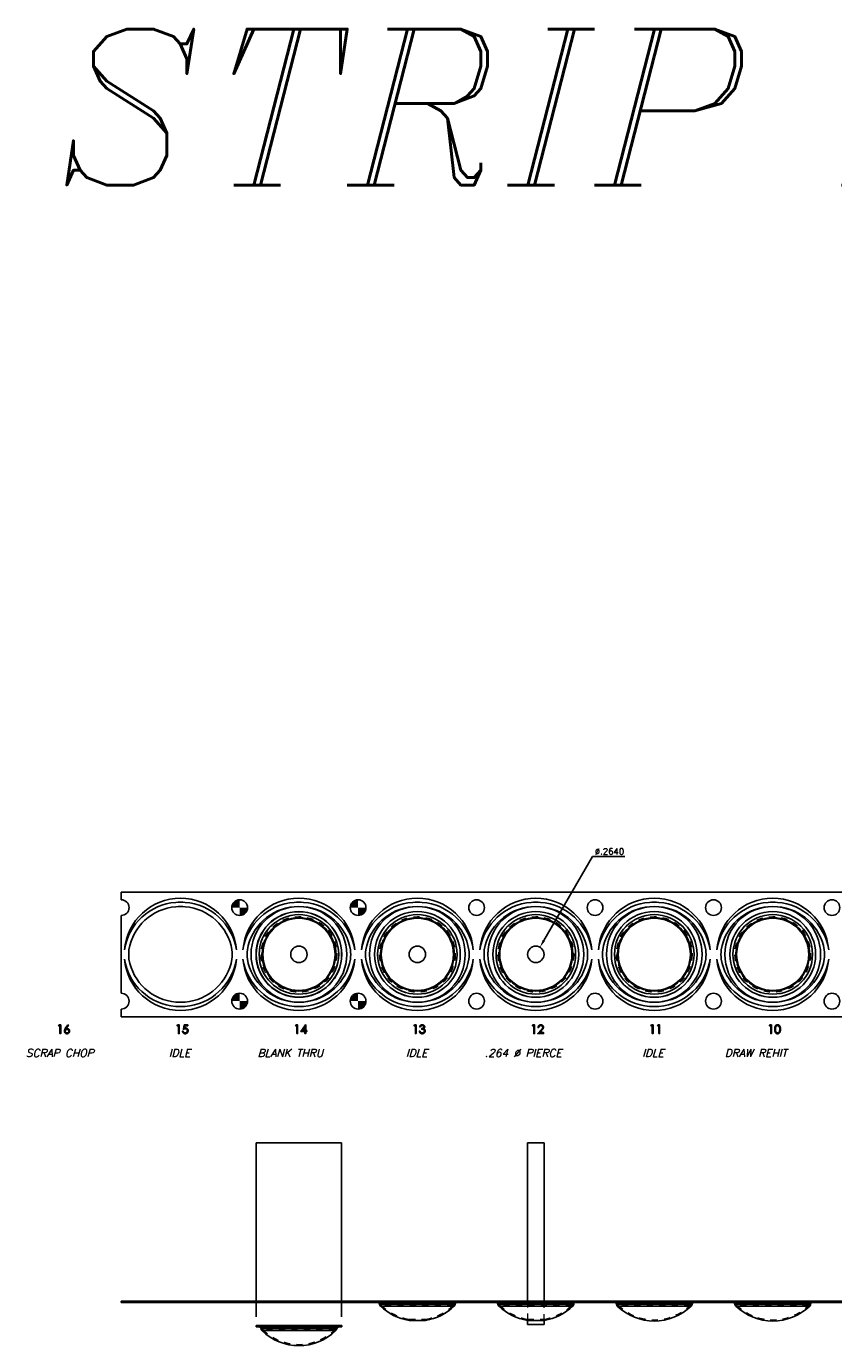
# Model space of a CAD drawing. Header units: inches. Extents: x 220 to 877, y 4 to 174.
# Tile 143 of 256: x 227 to 240, y 152 to 173. Entities that reach past the tile are written whole.
import ezdxf

# ---------------------------------------------------------------- set-up
doc = ezdxf.new("R2010")
doc.units = ezdxf.units.IN
doc.header["$LTSCALE"] = 0.5
doc.header["$MEASUREMENT"] = 0
doc.linetypes.add('HIDDEN', pattern=[0.225, 0.15, -0.075])
doc.layers.get('DEFPOINTS').update_dxf_attribs({"color": 8})
for name, color, linetype in [('APP-M-D', 42, 'Continuous'), ('APP-M-S', 30, 'Continuous'), ('APP-M-S2', 1, 'Continuous'), ('PUN-M-S2', 1, 'Continuous'), ('SID-M-D', 42, 'Continuous'), ('ST1-M-D', 42, 'Continuous')]:
    doc.layers.add(name, color=color, linetype=linetype)
doc.styles.add('DIEMAKER', font='romans.shx')
doc.styles.add('I', font='ITALIC.SHX')
doc.dimstyles.new('RAD_DIA', dxfattribs={"dimtxt": 0.1, "dimasz": 0.125, "dimexe": 0.1, "dimexo": 0.05, "dimgap": 0.03, "dimtad": 1, "dimtoh": 1, "dimdec": 4, "dimzin": 4, "dimdsep": 46, "dimtxsty": 'DIEMAKER', "dimcen": 0, "dimclrd": 34, "dimclre": 34, "dimclrt": 42, "dimazin": 0, "dimtfac": 1, "dimtdec": 4, "dimtofl": 0, "dimtmove": 0, "dimatfit": 3, "dimfxl": 0, "dimtvp": 0.75, "dimtolj": 1, "dimtzin": 0, "dimarcsym": 0})

# ---------------------------------------------------------------- blocks, each defined once
blk = doc.blocks.new('*D184')
at = {"layer": 'DEFPOINTS', "color": 0}
for p in [(234.968, 158.539), (234.836, 158.311)]:
    blk.add_point(p, dxfattribs=at)
at = {"layer": 'ST1-M-D', "color": 34, "lineweight": -2}
for p, q in [((235.809, 159.995), (235.031, 158.647)), ((236.329, 159.995), (235.809, 159.995))]:
    blk.add_line(p, q, dxfattribs=at)
at = {"layer": 'ST1-M-D', "color": 34}
blk.add_solid([(235.013, 158.658), (235.049, 158.637), (234.968, 158.539)], dxfattribs=at)
at = {"layer": 'ST1-M-D', "color": 42, "insert": (236.084, 160.075), "char_height": 0.1, "attachment_point": 5, "style": 'DIEMAKER'}
blk.add_mtext('\\A1;%%c.2640', dxfattribs=at)

msp = doc.modelspace()

# ---------------------------------------------------------------- hatches: boundary and pattern name
at = {"layer": 'APP-M-S'}
h = msp.add_hatch(color=256, dxfattribs=at)
h.paths.add_polyline_path([(230.15209, 159.17488), (230.15209, 159.30088, 0.41421356), (230.02609, 159.17488)])
h.paths.add_polyline_path([(230.15209, 159.04888, 0.41421356), (230.27809, 159.17488), (230.15209, 159.17488)])
h = msp.add_hatch(color=256, dxfattribs=at)
h.paths.add_polyline_path([(232.05209, 159.17488), (232.05209, 159.30088, 0.41421356), (231.92609, 159.17488)])
h.paths.add_polyline_path([(232.05209, 159.04888, 0.41421356), (232.17809, 159.17488), (232.05209, 159.17488)])
h = msp.add_hatch(color=256, dxfattribs=at)
h.paths.add_polyline_path([(230.15209, 157.67488), (230.15209, 157.80088, 0.41421356), (230.02609, 157.67488)])
h.paths.add_polyline_path([(230.15209, 157.54888, 0.41421356), (230.27809, 157.67488), (230.15209, 157.67488)])
h = msp.add_hatch(color=256, dxfattribs=at)
h.paths.add_polyline_path([(232.05209, 157.67488), (232.05209, 157.80088, 0.41421356), (231.92609, 157.67488)])
h.paths.add_polyline_path([(232.05209, 157.54888, 0.41421356), (232.17809, 157.67488), (232.05209, 157.67488)])

# ---------------------------------------------------------------- linework, layer by layer
at = {"layer": 'APP-M-S', "linetype": 'Continuous', "lineweight": 25}
for p, q in [((258.65209, 159.42488), (228.25209, 159.42488)), ((228.25209, 159.30088), (228.25209, 159.42488)), ((228.25209, 157.80088), (228.25209, 159.04888)), ((228.25209, 157.42488), (228.25209, 157.54888)), ((228.25209, 157.42488), (258.65209, 157.42488)), ((228.25209, 152.8652), (258.65209, 152.8652)), ((228.25209, 152.8652), (228.25209, 152.8452)), ((228.25209, 152.8452), (258.65209, 152.8452)), ((230.15209, 152.8652), (230.15209, 152.8452)), ((232.05209, 152.8652), (232.05209, 152.8452)), ((232.31459, 152.8452), (232.31459, 152.84507)), ((232.31459, 152.84507), (233.68959, 152.84507)), ((232.39427, 152.81759), (233.60992, 152.81759)), ((232.40922, 152.78597), (233.59497, 152.78597)), ((233.68959, 152.84507), (233.68959, 152.8452)), ((233.95209, 152.8652), (233.95209, 152.8452)), ((234.21459, 152.8452), (234.21459, 152.84507)), ((234.21459, 152.84507), (235.58959, 152.84507)), ((234.29427, 152.81759), (235.50992, 152.81759)), ((234.30922, 152.78597), (235.49497, 152.78597)), ((235.58959, 152.84507), (235.58959, 152.8452)), ((235.85209, 152.8652), (235.85209, 152.8452)), ((236.11459, 152.8452), (236.11459, 152.84507)), ((236.11459, 152.84507), (237.48959, 152.84507)), ((236.19427, 152.81759), (237.40992, 152.81759)), ((236.20922, 152.78597), (237.39497, 152.78597)), ((237.48959, 152.84507), (237.48959, 152.8452)), ((237.75209, 152.8652), (237.75209, 152.8452)), ((238.01459, 152.8452), (238.01459, 152.84507)), ((238.01459, 152.84507), (239.38959, 152.84507)), ((238.09427, 152.81759), (239.30992, 152.81759)), ((238.10922, 152.78597), (239.29497, 152.78597)), ((239.38959, 152.84507), (239.38959, 152.8452)), ((239.65209, 152.8652), (239.65209, 152.8452)), ((233.13459, 152.55546), (232.86959, 152.55546)), ((235.03459, 152.55546), (234.76959, 152.55546)), ((230.41453, 152.4715), (230.41453, 152.4515)), ((231.78966, 152.4715), (230.41453, 152.4715)), ((231.78966, 152.4515), (230.41453, 152.4515)), ((230.49421, 152.42402), (230.49421, 152.42395)), ((231.70998, 152.42402), (230.49421, 152.42402)), ((231.70997, 152.42395), (230.49421, 152.42395)), ((230.50916, 152.39232), (230.50922, 152.39227)), ((231.69502, 152.39232), (230.50916, 152.39232)), ((231.69497, 152.39227), (230.50922, 152.39227)), ((231.69497, 152.39227), (231.69502, 152.39232)), ((231.70997, 152.42395), (231.70998, 152.42402)), ((231.78966, 152.4515), (231.78966, 152.4715))]:
    msp.add_line(p, q, dxfattribs=at)
at = {"layer": 'APP-M-S', "linetype": 'HIDDEN', "lineweight": 18}
for p, q in [((228.30506, 152.8652), (228.30506, 152.8452)), ((228.37193, 152.8652), (228.37193, 152.8452)), ((228.37533, 152.8652), (228.37533, 152.8452)), ((228.37809, 152.8452), (228.37809, 152.8652)), ((229.12709, 152.8652), (229.12709, 152.8452)), ((229.27709, 152.8652), (229.27709, 152.8452)), ((230.02609, 152.8652), (230.02609, 152.8452)), ((230.02886, 152.8652), (230.02886, 152.8452)), ((230.03225, 152.8452), (230.03225, 152.8652)), ((230.09912, 152.8652), (230.09912, 152.8452)), ((230.20506, 152.8652), (230.20506, 152.8452)), ((230.27193, 152.8652), (230.27193, 152.8452)), ((230.27533, 152.8652), (230.27533, 152.8452)), ((230.27809, 152.8452), (230.27809, 152.8652)), ((230.33453, 152.8652), (230.33453, 152.8452)), ((230.41453, 152.8652), (230.41453, 152.8452)), ((231.02709, 152.8652), (231.02709, 152.8452)), ((231.17709, 152.8652), (231.17709, 152.8452)), ((231.78966, 152.8452), (231.78966, 152.8652)), ((231.86966, 152.8452), (231.86966, 152.8652)), ((231.92609, 152.8652), (231.92609, 152.8452)), ((231.92886, 152.8652), (231.92886, 152.8452)), ((231.93225, 152.8452), (231.93225, 152.8652)), ((231.99912, 152.8652), (231.99912, 152.8452)), ((232.10506, 152.8652), (232.10506, 152.8452)), ((232.17193, 152.8652), (232.17193, 152.8452)), ((232.17533, 152.8652), (232.17533, 152.8452)), ((232.17809, 152.8452), (232.17809, 152.8652)), ((232.23453, 152.8652), (232.23453, 152.8452)), ((232.31453, 152.8652), (232.31453, 152.8452)), ((232.31459, 152.86507), (233.68959, 152.86507)), ((232.31459, 152.86507), (232.31459, 152.8452)), ((233.60992, 152.81759), (232.39427, 152.81759)), ((233.59497, 152.78597), (232.40922, 152.78597)), ((233.58956, 152.81927), (232.41463, 152.81927)), ((233.58102, 152.8003), (232.42317, 152.8003)), ((232.92709, 152.8652), (232.92709, 152.8452)), ((233.07709, 152.8652), (233.07709, 152.8452)), ((233.68959, 152.8452), (233.68959, 152.86507)), ((233.68966, 152.8452), (233.68966, 152.8652)), ((233.76966, 152.8452), (233.76966, 152.8652)), ((233.82609, 152.8652), (233.82609, 152.8452)), ((233.82886, 152.8652), (233.82886, 152.8452)), ((233.83225, 152.8452), (233.83225, 152.8652)), ((233.89912, 152.8652), (233.89912, 152.8452)), ((234.00506, 152.8652), (234.00506, 152.8452)), ((234.07193, 152.8652), (234.07193, 152.8452)), ((234.07533, 152.8652), (234.07533, 152.8452)), ((234.07809, 152.8452), (234.07809, 152.8652)), ((234.13453, 152.8652), (234.13453, 152.8452)), ((234.21453, 152.8652), (234.21453, 152.8452)), ((234.21459, 152.86507), (235.58959, 152.86507)), ((234.21459, 152.86507), (234.21459, 152.8452)), ((235.50992, 152.81759), (234.29427, 152.81759)), ((235.49497, 152.78597), (234.30922, 152.78597)), ((235.48956, 152.81927), (234.31463, 152.81927)), ((235.48102, 152.8003), (234.32317, 152.8003)), ((234.82709, 152.8652), (234.82709, 152.8452)), ((234.97709, 152.8652), (234.97709, 152.8452)), ((235.58959, 152.8452), (235.58959, 152.86507)), ((235.58966, 152.8452), (235.58966, 152.8652)), ((235.66966, 152.8452), (235.66966, 152.8652)), ((235.72609, 152.8652), (235.72609, 152.8452)), ((235.72886, 152.8652), (235.72886, 152.8452)), ((235.73225, 152.8452), (235.73225, 152.8652)), ((235.79912, 152.8652), (235.79912, 152.8452)), ((235.90506, 152.8652), (235.90506, 152.8452)), ((235.97193, 152.8652), (235.97193, 152.8452)), ((235.97533, 152.8652), (235.97533, 152.8452)), ((235.97809, 152.8452), (235.97809, 152.8652)), ((236.03453, 152.8652), (236.03453, 152.8452)), ((236.11453, 152.8652), (236.11453, 152.8452)), ((236.11459, 152.86507), (237.48959, 152.86507)), ((236.11459, 152.86507), (236.11459, 152.8452)), ((237.40992, 152.81759), (236.19427, 152.81759)), ((237.39497, 152.78597), (236.20922, 152.78597)), ((237.38956, 152.81927), (236.21463, 152.81927)), ((237.38102, 152.8003), (236.22317, 152.8003)), ((236.72709, 152.8652), (236.72709, 152.8452)), ((236.87709, 152.8652), (236.87709, 152.8452)), ((237.48959, 152.8452), (237.48959, 152.86507)), ((237.48966, 152.8452), (237.48966, 152.8652)), ((237.56966, 152.8452), (237.56966, 152.8652)), ((237.62609, 152.8652), (237.62609, 152.8452)), ((237.62886, 152.8652), (237.62886, 152.8452)), ((237.63225, 152.8452), (237.63225, 152.8652)), ((237.69912, 152.8652), (237.69912, 152.8452)), ((237.80506, 152.8652), (237.80506, 152.8452)), ((237.87193, 152.8652), (237.87193, 152.8452)), ((237.87533, 152.8652), (237.87533, 152.8452)), ((237.87809, 152.8452), (237.87809, 152.8652)), ((237.93453, 152.8652), (237.93453, 152.8452)), ((238.01453, 152.8652), (238.01453, 152.8452)), ((238.01459, 152.86507), (239.38959, 152.86507)), ((238.01459, 152.86507), (238.01459, 152.8452)), ((239.30992, 152.81759), (238.09427, 152.81759)), ((239.29497, 152.78597), (238.10922, 152.78597)), ((239.28956, 152.81927), (238.11463, 152.81927)), ((239.28102, 152.8003), (238.12317, 152.8003)), ((238.62709, 152.8652), (238.62709, 152.8452)), ((238.77709, 152.8652), (238.77709, 152.8452)), ((239.38959, 152.8452), (239.38959, 152.86507)), ((239.38966, 152.8452), (239.38966, 152.8652)), ((239.46966, 152.8452), (239.46966, 152.8652)), ((239.52609, 152.8652), (239.52609, 152.8452)), ((239.52886, 152.8652), (239.52886, 152.8452)), ((239.53225, 152.8452), (239.53225, 152.8652)), ((239.59912, 152.8652), (239.59912, 152.8452)), ((232.86959, 152.57571), (233.13459, 152.57571)), ((232.86959, 152.57571), (232.86959, 152.55546)), ((233.13459, 152.55546), (233.13459, 152.57571)), ((234.76959, 152.57571), (235.03459, 152.57571)), ((234.76959, 152.57571), (234.76959, 152.55546)), ((235.03459, 152.55546), (235.03459, 152.57571)), ((230.49421, 152.42402), (231.70998, 152.42402)), ((230.49421, 152.42395), (231.70997, 152.42395)), ((230.50916, 152.39232), (231.69502, 152.39232)), ((230.50922, 152.39227), (231.69497, 152.39227)), ((230.51414, 152.42571), (230.51414, 152.42563)), ((231.68962, 152.42571), (230.51457, 152.42571)), ((231.68961, 152.42563), (230.51457, 152.42563)), ((231.68107, 152.40666), (230.52311, 152.40666)), ((230.52311, 152.40666), (230.52317, 152.4066)), ((231.68102, 152.4066), (230.52317, 152.4066)), ((231.68102, 152.4066), (231.68107, 152.40666)), ((231.69004, 152.42563), (231.69005, 152.42571))]:
    msp.add_line(p, q, dxfattribs=at)
at = {"layer": 'APP-M-S', "linetype": 'Continuous', "lineweight": 25}
for centre, radius in [((230.15209, 159.17488), 0.126), ((232.05209, 159.17488), 0.126), ((233.95209, 159.17488), 0.126), ((235.85209, 159.17488), 0.126), ((237.75209, 159.17488), 0.126), ((239.65209, 159.17488), 0.126), ((231.10209, 158.42488), 0.76756), ((231.10209, 158.42488), 0.68756), ((233.00209, 158.42488), 0.76756), ((233.00209, 158.42488), 0.68756), ((233.00209, 158.42488), 0.6875), ((234.90209, 158.42488), 0.76756), ((234.90209, 158.42488), 0.68756), ((234.90209, 158.42488), 0.6875), ((236.80209, 158.42488), 0.76756), ((236.80209, 158.42488), 0.68756), ((236.80209, 158.42488), 0.6875), ((238.70209, 158.42488), 0.76756), ((238.70209, 158.42488), 0.68756), ((238.70209, 158.42488), 0.6875), ((231.10209, 158.42488), 0.63778), ((231.10209, 158.42488), 0.58796), ((231.10209, 158.42488), 0.58795), ((231.10209, 158.42488), 0.57898), ((231.10209, 158.42488), 0.57892), ((233.00209, 158.42488), 0.63772), ((233.00209, 158.42488), 0.58789), ((233.00209, 158.42488), 0.57892), ((234.90209, 158.42488), 0.63772), ((234.90209, 158.42488), 0.58789), ((234.90209, 158.42488), 0.57892), ((236.80209, 158.42488), 0.63772), ((236.80209, 158.42488), 0.58789), ((236.80209, 158.42488), 0.57892), ((238.70209, 158.42488), 0.63772), ((238.70209, 158.42488), 0.58789), ((238.70209, 158.42488), 0.57892), ((231.10209, 158.42488), 0.132), ((233.00209, 158.42488), 0.132), ((230.15209, 157.67488), 0.126), ((232.05209, 157.67488), 0.126), ((233.95209, 157.67488), 0.126), ((235.85209, 157.67488), 0.126), ((237.75209, 157.67488), 0.126), ((239.65209, 157.67488), 0.126)]:
    msp.add_circle(centre, radius, dxfattribs=at)
at = {"layer": 'APP-M-S', "linetype": 'HIDDEN', "lineweight": 18}
for centre, radius in [((231.10209, 158.42488), 0.63778), ((231.10209, 158.42488), 0.60789), ((231.10209, 158.42488), 0.60788), ((231.10209, 158.42488), 0.59293), ((231.10209, 158.42488), 0.59287), ((233.00209, 158.42488), 0.63772), ((233.00209, 158.42488), 0.60782), ((233.00209, 158.42488), 0.59288), ((234.90209, 158.42488), 0.63772), ((234.90209, 158.42488), 0.60782), ((234.90209, 158.42488), 0.59288), ((236.80209, 158.42488), 0.63772), ((236.80209, 158.42488), 0.60782), ((236.80209, 158.42488), 0.59288), ((238.70209, 158.42488), 0.63772), ((238.70209, 158.42488), 0.60782), ((238.70209, 158.42488), 0.59288)]:
    msp.add_circle(centre, radius, dxfattribs=at)
at = {"layer": 'APP-M-S', "linetype": 'Continuous', "lineweight": 25}
for centre, radius, start, end in [((228.25209, 159.17488), 0.126, 270, 90), ((229.20209, 158.42488), 0.90016, 4.779346, 175.220654), ((231.10209, 158.42488), 0.90016, 4.779346, 175.220654), ((233.00209, 158.42488), 0.90016, 4.779346, 175.220654), ((234.90209, 158.42488), 0.90016, 4.779346, 175.220654), ((236.80209, 158.42488), 0.90016, 4.779346, 175.220654), ((238.70209, 158.42488), 0.90016, 4.779346, 175.220654), ((229.19444, 158.36094), 0.90016, 94.290412, 171.120886), ((229.19384, 158.3613), 0.83016, 94.61166, 170.390455), ((229.20209, 158.42488), 0.83706, 84.859465, 95.140535), ((229.20209, 158.42488), 0.76756, 84.39258, 95.60742), ((229.20975, 158.36094), 0.90016, 8.879114, 85.709588), ((229.21035, 158.3613), 0.83016, 9.609545, 85.38834), ((231.09444, 158.36094), 0.90016, 94.290412, 171.120886), ((231.09384, 158.3613), 0.83016, 94.61166, 170.390455), ((231.10209, 158.42488), 0.83706, 84.859465, 95.140535), ((231.10975, 158.36094), 0.90016, 8.879114, 85.709588), ((231.11035, 158.3613), 0.83016, 9.609545, 85.38834), ((232.99444, 158.36094), 0.90016, 94.290412, 171.120886), ((232.99384, 158.3613), 0.83016, 94.61166, 170.390455), ((233.00209, 158.42488), 0.83706, 84.859465, 95.140535), ((233.00975, 158.36094), 0.90016, 8.879114, 85.709588), ((233.01035, 158.3613), 0.83016, 9.609545, 85.38834), ((234.89444, 158.36094), 0.90016, 94.290412, 171.120886), ((234.89384, 158.3613), 0.83016, 94.61166, 170.390455), ((234.90209, 158.42488), 0.83706, 84.859465, 95.140535), ((234.90975, 158.36094), 0.90016, 8.879114, 85.709588), ((234.91035, 158.3613), 0.83016, 9.609545, 85.38834), ((236.79444, 158.36094), 0.90016, 94.290412, 171.120886), ((236.79384, 158.3613), 0.83016, 94.61166, 170.390455), ((236.80209, 158.42488), 0.83706, 84.859465, 95.140535), ((236.80975, 158.36094), 0.90016, 8.879114, 85.709588), ((236.81035, 158.3613), 0.83016, 9.609545, 85.38834), ((238.69444, 158.36094), 0.90016, 94.290412, 171.120886), ((238.69384, 158.3613), 0.83016, 94.61166, 170.390455), ((238.70209, 158.42488), 0.83706, 84.859465, 95.140535), ((238.70975, 158.36094), 0.90016, 8.879114, 85.709588), ((238.71035, 158.3613), 0.83016, 9.609545, 85.38834), ((229.20209, 158.42488), 0.83016, 174.816595, 185.183405), ((229.20209, 158.42488), 0.83016, 354.816595, 5.183405), ((231.10209, 158.42488), 0.83016, 174.816595, 185.183405), ((231.10209, 158.42488), 0.83016, 354.816595, 5.183405), ((233.00209, 158.42488), 0.83016, 174.816595, 185.183405), ((233.00209, 158.42488), 0.83016, 354.816595, 5.183405), ((234.90209, 158.42488), 0.83016, 174.816595, 185.183405), ((234.90209, 158.42488), 0.83016, 354.816595, 5.183405), ((236.80209, 158.42488), 0.83016, 174.816595, 185.183405), ((236.80209, 158.42488), 0.83016, 354.816595, 5.183405), ((238.70209, 158.42488), 0.83016, 174.816595, 185.183405), ((238.70209, 158.42488), 0.83016, 354.816595, 5.183405), ((229.19444, 158.48882), 0.90016, 188.879114, 265.709588), ((229.20209, 158.42488), 0.90016, 184.779346, 355.220654), ((229.19384, 158.48846), 0.83016, 189.609545, 265.38834), ((229.21035, 158.48846), 0.83016, 274.61166, 350.390455), ((229.20975, 158.48882), 0.90016, 274.290412, 351.120886), ((231.10209, 158.42488), 0.90016, 184.779346, 355.220654), ((231.09444, 158.48882), 0.90016, 188.879114, 265.709588), ((231.09384, 158.48846), 0.83016, 189.609545, 265.38834), ((231.11035, 158.48846), 0.83016, 274.61166, 350.390455), ((231.10975, 158.48882), 0.90016, 274.290412, 351.120886), ((232.99444, 158.48882), 0.90016, 188.879114, 265.709588), ((233.00209, 158.42488), 0.90016, 184.779346, 355.220654), ((232.99384, 158.48846), 0.83016, 189.609545, 265.38834), ((233.01035, 158.48846), 0.83016, 274.61166, 350.390455), ((233.00975, 158.48882), 0.90016, 274.290412, 351.120886), ((234.89444, 158.48882), 0.90016, 188.879114, 265.709588), ((234.90209, 158.42488), 0.90016, 184.779346, 355.220654), ((234.89384, 158.48846), 0.83016, 189.609545, 265.38834), ((234.91035, 158.48846), 0.83016, 274.61166, 350.390455), ((234.90975, 158.48882), 0.90016, 274.290412, 351.120886), ((236.79444, 158.48882), 0.90016, 188.879114, 265.709588), ((236.80209, 158.42488), 0.90016, 184.779346, 355.220654), ((236.79384, 158.48846), 0.83016, 189.609545, 265.38834), ((236.81035, 158.48846), 0.83016, 274.61166, 350.390455), ((236.80975, 158.48882), 0.90016, 274.290412, 351.120886), ((238.69444, 158.48882), 0.90016, 188.879114, 265.709588), ((238.70209, 158.42488), 0.90016, 184.779346, 355.220654), ((238.69384, 158.48846), 0.83016, 189.609545, 265.38834), ((238.71035, 158.48846), 0.83016, 274.61166, 350.390455), ((238.70975, 158.48882), 0.90016, 274.290412, 351.120886), ((228.25209, 157.67488), 0.126, 270, 90), ((229.20209, 158.42488), 0.76756, 264.39258, 275.60742), ((229.20209, 158.42488), 0.83706, 264.859465, 275.140535), ((231.10209, 158.42488), 0.83706, 264.859465, 275.140535), ((233.00209, 158.42488), 0.83706, 264.859465, 275.140535), ((234.90209, 158.42488), 0.83706, 264.859465, 275.140535), ((236.80209, 158.42488), 0.83706, 264.859465, 275.140535), ((238.70209, 158.42488), 0.83706, 264.859465, 275.140535), ((232.36438, 152.81507), 0.03, 4.827274, 90), ((232.44409, 152.8218), 0.05, 184.827274, 225.773229), ((233.00209, 153.39507), 0.85, 225.773229, 261.032027), ((233.00209, 153.39507), 0.85, 278.967973, 314.226771), ((233.56009, 152.8218), 0.05, 314.226771, 355.172726), ((233.63981, 152.81507), 0.03, 90, 175.172726), ((234.26438, 152.81507), 0.03, 4.827274, 90), ((234.34409, 152.8218), 0.05, 184.827274, 225.773229), ((234.90209, 153.39507), 0.85, 225.773229, 261.032027), ((234.90209, 153.39507), 0.85, 278.967973, 314.226771), ((235.46009, 152.8218), 0.05, 314.226771, 355.172726), ((235.53981, 152.81507), 0.03, 90, 175.172726), ((236.16438, 152.81507), 0.03, 4.827274, 90), ((236.24409, 152.8218), 0.05, 184.827274, 225.773229), ((236.80209, 153.39507), 0.85, 225.773229, 314.226771), ((237.36009, 152.8218), 0.05, 314.226771, 355.172726), ((237.43981, 152.81507), 0.03, 90, 175.172726), ((238.06438, 152.81507), 0.03, 4.827274, 90), ((238.14409, 152.8218), 0.05, 184.827274, 225.773229), ((238.70209, 153.39507), 0.85, 225.773229, 314.226771), ((239.26009, 152.8218), 0.05, 314.226771, 355.172726), ((239.33981, 152.81507), 0.03, 90, 175.172726), ((230.46431, 152.4215), 0.03, 4.827274, 90), ((230.54404, 152.42815), 0.05, 184.827274, 225.773229), ((231.10209, 153.00137), 0.85, 225.773229, 314.226771), ((231.66015, 152.42815), 0.05, 314.226771, 355.172726), ((231.73987, 152.4215), 0.03, 90, 175.172726)]:
    msp.add_arc(centre, radius, start, end, dxfattribs=at)
at = {"layer": 'APP-M-S', "linetype": 'HIDDEN', "lineweight": 18}
for centre, radius, start, end in [((232.36438, 152.81507), 0.05, 4.827274, 90), ((232.44409, 152.8218), 0.03, 184.827274, 225.773229), ((233.00209, 153.39507), 0.83, 225.773229, 260.814083), ((233.00209, 153.39507), 0.83, 279.185917, 314.226771), ((233.56009, 152.8218), 0.03, 314.226771, 355.172726), ((233.63981, 152.81507), 0.05, 90, 175.172726), ((234.26438, 152.81507), 0.05, 4.827274, 90), ((234.34409, 152.8218), 0.03, 184.827274, 225.773229), ((234.90209, 153.39507), 0.83, 225.773229, 260.814083), ((234.90209, 153.39507), 0.83, 279.185917, 314.226771), ((235.46009, 152.8218), 0.03, 314.226771, 355.172726), ((235.53981, 152.81507), 0.05, 90, 175.172726), ((236.16438, 152.81507), 0.05, 4.827274, 90), ((236.24409, 152.8218), 0.03, 184.827274, 225.773229), ((236.80209, 153.39507), 0.83, 225.773229, 314.226771), ((237.36009, 152.8218), 0.03, 314.226771, 355.172726), ((237.43981, 152.81507), 0.05, 90, 175.172726), ((238.06438, 152.81507), 0.05, 4.827274, 90), ((238.14409, 152.8218), 0.03, 184.827274, 225.773229), ((238.70209, 153.39507), 0.83, 225.773229, 314.226771), ((239.26009, 152.8218), 0.03, 314.226771, 355.172726), ((239.33981, 152.81507), 0.05, 90, 175.172726), ((230.46431, 152.4215), 0.05, 4.827274, 90), ((230.54404, 152.42815), 0.03, 184.827274, 225.773229), ((231.10209, 153.00137), 0.83, 225.773229, 314.226771), ((231.66015, 152.42815), 0.03, 314.226771, 355.172726), ((231.73987, 152.4215), 0.05, 90, 175.172726)]:
    msp.add_arc(centre, radius, start, end, dxfattribs=at)
at = {"layer": 'APP-M-S2', "linetype": 'Continuous', "lineweight": 25}
msp.add_circle((234.90209, 158.42488), 0.132, dxfattribs=at)
at = {"layer": 'PUN-M-S2', "linetype": 'Continuous', "lineweight": 25}
for p, q in [((230.41709, 155.4052), (230.41709, 152.8652)), ((230.41709, 155.4052), (231.78709, 155.4052)), ((231.78709, 152.8652), (231.78709, 155.4052)), ((234.77009, 155.4052), (234.77009, 152.8652)), ((234.77009, 155.4052), (235.03409, 155.4052)), ((235.03409, 152.8652), (235.03409, 155.4052)), ((230.41709, 152.8452), (230.41709, 152.6152)), ((231.78709, 152.6152), (231.78709, 152.8452)), ((234.77009, 152.55562), (234.77009, 152.4902)), ((235.03409, 152.4902), (235.03409, 152.55562)), ((234.77009, 152.4902), (235.03409, 152.4902))]:
    msp.add_line(p, q, dxfattribs=at)
at = {"layer": 'PUN-M-S2', "linetype": 'HIDDEN', "lineweight": 18}
for p, q in [((230.41709, 152.8652), (230.41709, 152.8452)), ((231.78709, 152.8452), (231.78709, 152.8652)), ((234.77009, 152.8652), (234.77009, 152.55562)), ((235.03409, 152.55562), (235.03409, 152.8652))]:
    msp.add_line(p, q, dxfattribs=at)
at = {"layer": 'PUN-M-S2', "linetype": 'Continuous', "lineweight": 25}
msp.add_circle((231.10209, 158.42488), 0.685, dxfattribs=at)
at = {"layer": 'SID-M-D', "linetype": 'Continuous'}
for points in [[(227.25642, 157.29365), (227.28189, 157.29365), (227.28189, 157.15585), (227.26952, 157.15585), (227.26952, 157.27951), (227.24832, 157.27951), (227.25641, 157.29365)], [(227.39672, 157.29718), (227.40624, 157.2897), (227.36983, 157.23402), (227.37712, 157.23502), (227.3841, 157.23535), (227.3883, 157.23516), (227.39233, 157.2346), (227.39619, 157.23369), (227.39989, 157.23239), (227.40342, 157.23074), (227.40682, 157.22872), (227.41002, 157.22632), (227.41308, 157.22356), (227.41587, 157.22053), (227.4183, 157.21732), (227.42034, 157.21396), (227.422, 157.21042), (227.4233, 157.2067), (227.42424, 157.2028), (227.42479, 157.19875), (227.42498, 157.19452), (227.42465, 157.18875), (227.4236, 157.18326), (227.42189, 157.17807), (227.41946, 157.17313), (227.41642, 157.1686), (227.41278, 157.16457), (227.40858, 157.16101), (227.40378, 157.15795), (227.39862, 157.15549), (227.39324, 157.15373), (227.38769, 157.15268), (227.38192, 157.15232), (227.37637, 157.15265), (227.37102, 157.15367), (227.36585, 157.15538), (227.36091, 157.15776), (227.35633, 157.16076), (227.35227, 157.16433), (227.34871, 157.16844), (227.3457, 157.1731), (227.3433, 157.17815), (227.34156, 157.18334), (227.34054, 157.18873), (227.34018, 157.19427), (227.3404, 157.19853), (227.34104, 157.20291), (227.34209, 157.20739), (227.34355, 157.21197), (227.34449, 157.21434), (227.34557, 157.21685), (227.34684, 157.21945), (227.34824, 157.22218), (227.34984, 157.22505), (227.35158, 157.22801), (227.35352, 157.2311), (227.35559, 157.2343), (227.39671, 157.29718)], [(227.38151, 157.22122), (227.37836, 157.22108), (227.37538, 157.22072), (227.37253, 157.22008), (227.36983, 157.21923), (227.36729, 157.2181), (227.36492, 157.21672), (227.36268, 157.21509), (227.36058, 157.21321), (227.35871, 157.21117), (227.35708, 157.20899), (227.3557, 157.20672), (227.35456, 157.20435), (227.35368, 157.20187), (227.35305, 157.19927), (227.35269, 157.19659), (227.35255, 157.19378), (227.35269, 157.19099), (227.3531, 157.18834), (227.35379, 157.18575), (227.35476, 157.18329), (227.35597, 157.18091), (227.35749, 157.17868), (227.35926, 157.1765), (227.36133, 157.17446), (227.36359, 157.17258), (227.36596, 157.17095), (227.36845, 157.16957), (227.37104, 157.16847), (227.37375, 157.16758), (227.37659, 157.16695), (227.37952, 157.16659), (227.38258, 157.16645), (227.38565, 157.16659), (227.38857, 157.16695), (227.39142, 157.16758), (227.39412, 157.16847), (227.39671, 157.16957), (227.3992, 157.17095), (227.40155, 157.17258), (227.40381, 157.17446), (227.40588, 157.1765), (227.40767, 157.17868), (227.40916, 157.18091), (227.41041, 157.18329), (227.41137, 157.18575), (227.41206, 157.18834), (227.41248, 157.19099), (227.41261, 157.19378), (227.41248, 157.19659), (227.41203, 157.19927), (227.41134, 157.20187), (227.41035, 157.20435), (227.40905, 157.20672), (227.40748, 157.20899), (227.40563, 157.21117), (227.40351, 157.21321), (227.40116, 157.21509), (227.3987, 157.21672), (227.39614, 157.2181), (227.39346, 157.21923), (227.39064, 157.22008), (227.38772, 157.22072), (227.38468, 157.22108), (227.38151, 157.22122)], [(229.15641, 157.29365), (229.18189, 157.29365), (229.18189, 157.15585), (229.16952, 157.15585), (229.16952, 157.27951), (229.14832, 157.27951), (229.15641, 157.29365)], [(229.31968, 157.29365), (229.31968, 157.27951), (229.27281, 157.27951), (229.26539, 157.24327), (229.26977, 157.24443), (229.27394, 157.24529), (229.27789, 157.24578), (229.28162, 157.24595), (229.28623, 157.24575), (229.29064, 157.24515), (229.29484, 157.24415), (229.29884, 157.24277), (229.30262, 157.24101), (229.30618, 157.23883), (229.30955, 157.23626), (229.31272, 157.23328), (229.3156, 157.22999), (229.31808, 157.22652), (229.32021, 157.22279), (229.32192, 157.21887), (229.32327, 157.2147), (229.32421, 157.21031), (229.32479, 157.2057), (229.32498, 157.20087), (229.32487, 157.1975), (229.32459, 157.19419), (229.3241, 157.19096), (229.32341, 157.18779), (229.32252, 157.1847), (229.32145, 157.18169), (229.32015, 157.17873), (229.31869, 157.17584), (229.31706, 157.17308), (229.31526, 157.17048), (229.31336, 157.16805), (229.31132, 157.16579), (229.30911, 157.16369), (229.30676, 157.16176), (229.30431, 157.15999), (229.30168, 157.15839), (229.29895, 157.15696), (229.29611, 157.15574), (229.29318, 157.15469), (229.29015, 157.15384), (229.287, 157.15317), (229.28374, 157.1527), (229.28037, 157.1524), (229.27692, 157.15232), (229.27281, 157.15248), (229.26886, 157.15301), (229.26508, 157.15384), (229.26147, 157.15502), (229.25802, 157.15654), (229.25473, 157.15842), (229.25158, 157.1606), (229.24863, 157.16314), (229.2459, 157.16595), (229.24347, 157.16896), (229.24132, 157.17216), (229.23944, 157.17559), (229.23786, 157.17918), (229.2366, 157.18299), (229.2356, 157.18699), (229.23488, 157.19118), (229.24725, 157.19118), (229.24824, 157.18726), (229.24951, 157.18376), (229.25109, 157.18061), (229.25294, 157.17785), (229.25512, 157.17542), (229.25763, 157.17324), (229.26047, 157.17128), (229.26365, 157.1696), (229.26701, 157.16822), (229.27049, 157.16725), (229.27402, 157.16664), (229.27764, 157.16645), (229.28117, 157.16662), (229.28457, 157.16709), (229.28785, 157.16786), (229.291, 157.16896), (229.29401, 157.17034), (229.29691, 157.17208), (229.29967, 157.1741), (229.30232, 157.17644), (229.30472, 157.17901), (229.30682, 157.18174), (229.30858, 157.18464), (229.31005, 157.18768), (229.31118, 157.19088), (229.31198, 157.19422), (229.31245, 157.19773), (229.31261, 157.2014), (229.31248, 157.20471), (229.31206, 157.20786), (229.31134, 157.21084), (229.31035, 157.21365), (229.30908, 157.21633), (229.30754, 157.21884), (229.30569, 157.22119), (229.30356, 157.22337), (229.30121, 157.22536), (229.29865, 157.22707), (229.29591, 157.2285), (229.29299, 157.22972), (229.28987, 157.23063), (229.28656, 157.23129), (229.28308, 157.23168), (229.27938, 157.23182), (229.27618, 157.2317), (229.27278, 157.23137), (229.26925, 157.23082), (229.26552, 157.23005), (229.26166, 157.22905), (229.2576, 157.22784), (229.25341, 157.2264), (229.24902, 157.22475), (229.26315, 157.29365), (229.31968, 157.29365)], [(231.05642, 157.29365), (231.08189, 157.29365), (231.08189, 157.15585), (231.06952, 157.15585), (231.06952, 157.27951), (231.04832, 157.27951), (231.05641, 157.29365)], [(231.20835, 157.29718), (231.21085, 157.29718), (231.21085, 157.20178), (231.22675, 157.20178), (231.22675, 157.18765), (231.21085, 157.18765), (231.21085, 157.15585), (231.19848, 157.15585), (231.19848, 157.18765), (231.13312, 157.18765), (231.20834, 157.29718)], [(231.1985, 157.20178), (231.19848, 157.26163), (231.15741, 157.20178), (231.19848, 157.20178)], [(232.95641, 157.29365), (232.98189, 157.29365), (232.98189, 157.15585), (232.96952, 157.15585), (232.96952, 157.27951), (232.94832, 157.27951), (232.95641, 157.29365)], [(233.05078, 157.26185), (233.03842, 157.26185), (233.03949, 157.26599), (233.04082, 157.26985), (233.04234, 157.2735), (233.0441, 157.27689), (233.04606, 157.28004), (233.04827, 157.28294), (233.0507, 157.28561), (233.05335, 157.28802), (233.05617, 157.29017), (233.05912, 157.29202), (233.06218, 157.29359), (233.06539, 157.29489), (233.06873, 157.29588), (233.07218, 157.2966), (233.07574, 157.29704), (233.07944, 157.29718), (233.08482, 157.29688), (233.09001, 157.29594), (233.095, 157.29439), (233.09983, 157.29224), (233.10431, 157.28956), (233.10823, 157.28644), (233.11162, 157.28288), (233.11449, 157.27891), (233.11675, 157.27466), (233.11838, 157.27032), (233.11935, 157.26591), (233.11968, 157.26138), (233.11943, 157.25702), (233.11869, 157.2529), (233.11742, 157.24901), (233.11565, 157.24534), (233.11339, 157.24192), (233.11063, 157.23872), (233.10737, 157.23576), (233.10359, 157.23303), (233.10792, 157.23079), (233.11187, 157.22809), (233.1154, 157.22491), (233.11852, 157.22127), (233.12045, 157.21851), (233.12211, 157.21564), (233.12355, 157.21271), (233.1247, 157.20968), (233.12559, 157.20659), (233.12622, 157.20341), (233.12661, 157.20013), (233.12675, 157.19679), (233.12636, 157.19102), (233.12517, 157.18539), (233.12321, 157.17987), (233.12045, 157.17451), (233.11703, 157.16951), (233.11306, 157.16513), (233.10847, 157.16132), (233.10334, 157.15811), (233.09776, 157.15558), (233.09186, 157.15378), (233.08562, 157.15268), (233.07908, 157.15232), (233.07466, 157.15248), (233.07041, 157.15295), (233.06635, 157.15378), (233.06249, 157.15491), (233.05882, 157.15635), (233.05534, 157.15811), (233.05203, 157.16021), (233.04891, 157.16264), (233.04601, 157.16537), (233.04339, 157.16841), (233.04101, 157.17175), (233.03891, 157.17539), (233.03706, 157.17931), (233.03549, 157.18356), (233.03417, 157.18809), (233.03312, 157.19295), (233.04548, 157.19295), (233.04648, 157.18978), (233.04755, 157.18682), (233.04877, 157.18409), (233.05007, 157.1816), (233.05145, 157.17934), (233.05296, 157.1773), (233.05456, 157.17548), (233.05628, 157.1739), (233.05862, 157.17216), (233.06111, 157.17065), (233.06376, 157.16935), (233.06654, 157.16833), (233.0695, 157.1675), (233.07262, 157.16692), (233.07587, 157.16656), (233.0793, 157.16645), (233.08316, 157.16659), (233.08683, 157.167), (233.09031, 157.16767), (233.0936, 157.16863), (233.09666, 157.16985), (233.09956, 157.17136), (233.10224, 157.17313), (233.10475, 157.17517), (233.10701, 157.17741), (233.10897, 157.17973), (233.11063, 157.18213), (233.11198, 157.18464), (233.11303, 157.18724), (233.11377, 157.18994), (233.11424, 157.19273), (233.11438, 157.1956), (233.11408, 157.19944), (233.11319, 157.20316), (233.1117, 157.20675), (233.10961, 157.2102), (233.10701, 157.2134), (233.10403, 157.21619), (233.10061, 157.21854), (233.0968, 157.22047), (233.09467, 157.2213), (233.09224, 157.22204), (233.08957, 157.22268), (233.08658, 157.22326), (233.08335, 157.22376), (233.07985, 157.22417), (233.07604, 157.2245), (233.07198, 157.22475), (233.07198, 157.23888), (233.07709, 157.23907), (233.08195, 157.23971), (233.08658, 157.2407), (233.09097, 157.24214), (233.09498, 157.24388), (233.09837, 157.24584), (233.10119, 157.24802), (233.10342, 157.25042), (233.10513, 157.25301), (233.10635, 157.25569), (233.10707, 157.25851), (233.10731, 157.26143), (233.1072, 157.26359), (233.10682, 157.26568), (233.10621, 157.26767), (233.10535, 157.26963), (233.10425, 157.27148), (233.1029, 157.27328), (233.1013, 157.27499), (233.09945, 157.27662), (233.09743, 157.27813), (233.09528, 157.27943), (233.09299, 157.28053), (233.09056, 157.28145), (233.08802, 157.28214), (233.08534, 157.28263), (233.08253, 157.28294), (233.0796, 157.28305), (233.07491, 157.28274), (233.07052, 157.28183), (233.06649, 157.28034), (233.06276, 157.27822), (233.06102, 157.27689), (233.05937, 157.27537), (233.05777, 157.27366), (233.05625, 157.2717), (233.05476, 157.26955), (233.05338, 157.2672), (233.05205, 157.26464), (233.05078, 157.26185)], [(234.85642, 157.29365), (234.88189, 157.29365), (234.88189, 157.15585), (234.86952, 157.15585), (234.86952, 157.27951), (234.84832, 157.27951), (234.85641, 157.29365)], [(234.95079, 157.25125), (234.93842, 157.25125), (234.93875, 157.25616), (234.93947, 157.26085), (234.94054, 157.2653), (234.94203, 157.26955), (234.94388, 157.27355), (234.94612, 157.27736), (234.94874, 157.28092), (234.95175, 157.28426), (234.95503, 157.2873), (234.95854, 157.28992), (234.96221, 157.29213), (234.96605, 157.29395), (234.97011, 157.29536), (234.97433, 157.29638), (234.97875, 157.29699), (234.98335, 157.29718), (234.98788, 157.29699), (234.99222, 157.29641), (234.9963, 157.29547), (235.00019, 157.29414), (235.00384, 157.2924), (235.00726, 157.29031), (235.01049, 157.28785), (235.01347, 157.28498), (235.01618, 157.28186), (235.01849, 157.2786), (235.02048, 157.27521), (235.02211, 157.2717), (235.02335, 157.26803), (235.02426, 157.26422), (235.02479, 157.2603), (235.02498, 157.25622), (235.02462, 157.25047), (235.02355, 157.24493), (235.02178, 157.23957), (235.01927, 157.23438), (235.01767, 157.23173), (235.01573, 157.22883), (235.01347, 157.22571), (235.01088, 157.2224), (235.00792, 157.21881), (235.00466, 157.21503), (235.00105, 157.21103), (234.9971, 157.20678), (234.96262, 157.16998), (235.02675, 157.16998), (235.02675, 157.15585), (234.93312, 157.15585), (234.98656, 157.21288), (234.99045, 157.21696), (234.99398, 157.22077), (234.99716, 157.22431), (234.99997, 157.22756), (235.00243, 157.23057), (235.00455, 157.23328), (235.00629, 157.23573), (235.0077, 157.23792), (235.00985, 157.24206), (235.0114, 157.24631), (235.01231, 157.25064), (235.01261, 157.25511), (235.01248, 157.25793), (235.01206, 157.26063), (235.0114, 157.26323), (235.01046, 157.26574), (235.00922, 157.26817), (235.00773, 157.27046), (235.00599, 157.27267), (235.00395, 157.27479), (235.00171, 157.27673), (234.99936, 157.27841), (234.99691, 157.27982), (234.99431, 157.28098), (234.99158, 157.28189), (234.98877, 157.28252), (234.98581, 157.28291), (234.98272, 157.28305), (234.97949, 157.28291), (234.9764, 157.28252), (234.97345, 157.28186), (234.97063, 157.28095), (234.96795, 157.27979), (234.96541, 157.27835), (234.96301, 157.27664), (234.96075, 157.27468), (234.95868, 157.2725), (234.95686, 157.2701), (234.95525, 157.26748), (234.95387, 157.26466), (234.95274, 157.26163), (234.95186, 157.25837), (234.9512, 157.25492), (234.95078, 157.25125)], [(236.75641, 157.29365), (236.78189, 157.29365), (236.78189, 157.15585), (236.76952, 157.15585), (236.76952, 157.27951), (236.74832, 157.27951), (236.75641, 157.29365)], [(236.86242, 157.29365), (236.88788, 157.29365), (236.88788, 157.15585), (236.87552, 157.15585), (236.87552, 157.27951), (236.85432, 157.27951), (236.8624, 157.29365)], [(238.65641, 157.29365), (238.68189, 157.29365), (238.68189, 157.15585), (238.66952, 157.15585), (238.66952, 157.27951), (238.64832, 157.27951), (238.65641, 157.29365)], [(238.73312, 157.22469), (238.7332, 157.23132), (238.73348, 157.23756), (238.73395, 157.24344), (238.73458, 157.2489), (238.73538, 157.25398), (238.7364, 157.25867), (238.73759, 157.26298), (238.73894, 157.2669), (238.74046, 157.27051), (238.74214, 157.27391), (238.74399, 157.27706), (238.74598, 157.28001), (238.74811, 157.28272), (238.75037, 157.2852), (238.7528, 157.28744), (238.75539, 157.28948), (238.7581, 157.29127), (238.76089, 157.29285), (238.76373, 157.29417), (238.76668, 157.29525), (238.76969, 157.2961), (238.77278, 157.29671), (238.77593, 157.29707), (238.77919, 157.29718), (238.78247, 157.29707), (238.7857, 157.29671), (238.78882, 157.2961), (238.79188, 157.29525), (238.79487, 157.29417), (238.79776, 157.29285), (238.80061, 157.29127), (238.80334, 157.28945), (238.80596, 157.28741), (238.80847, 157.28509), (238.81082, 157.28255), (238.81303, 157.27979), (238.8151, 157.27675), (238.81703, 157.2735), (238.8188, 157.26999), (238.82045, 157.26624), (238.82192, 157.26221), (238.82321, 157.25784), (238.82429, 157.25315), (238.82517, 157.24813), (238.82586, 157.24277), (238.82636, 157.23706), (238.82664, 157.23104), (238.82675, 157.22469), (238.82664, 157.21837), (238.82636, 157.21238), (238.82586, 157.2067), (238.8252, 157.20137), (238.82432, 157.19637), (238.82324, 157.19171), (238.822, 157.18735), (238.82054, 157.18334), (238.81891, 157.17962), (238.81714, 157.17614), (238.81524, 157.17288), (238.81317, 157.16985), (238.81096, 157.16706), (238.80858, 157.16452), (238.80607, 157.1622), (238.80342, 157.16013), (238.80066, 157.15831), (238.79782, 157.15671), (238.79489, 157.15538), (238.79191, 157.15428), (238.78885, 157.15342), (238.7857, 157.15281), (238.78247, 157.15243), (238.77919, 157.15232), (238.77593, 157.15243), (238.77278, 157.15279), (238.76969, 157.15339), (238.76671, 157.15422), (238.76378, 157.15527), (238.76094, 157.1566), (238.75818, 157.15814), (238.7555, 157.15991), (238.75294, 157.16192), (238.75051, 157.16416), (238.74824, 157.16664), (238.74612, 157.16938), (238.74413, 157.1723), (238.74228, 157.17548), (238.74057, 157.1789), (238.73902, 157.18254), (238.73764, 157.18649), (238.73643, 157.19082), (238.73544, 157.19554), (238.73461, 157.20062), (238.73395, 157.20606), (238.73348, 157.21191), (238.7332, 157.21812), (238.73312, 157.22469)], [(238.74549, 157.22475), (238.74554, 157.21923), (238.74576, 157.21404), (238.74609, 157.20918), (238.74653, 157.20471), (238.74714, 157.20057), (238.74786, 157.19676), (238.74871, 157.19331), (238.74971, 157.19022), (238.75084, 157.18737), (238.75208, 157.18472), (238.75343, 157.18224), (238.75492, 157.17995), (238.75655, 157.17782), (238.75829, 157.17586), (238.76017, 157.1741), (238.76216, 157.1725), (238.76635, 157.16985), (238.77066, 157.16797), (238.77507, 157.16684), (238.7796, 157.16645), (238.78416, 157.16681), (238.78857, 157.16794), (238.79282, 157.16976), (238.79694, 157.17236), (238.7989, 157.17393), (238.80072, 157.17567), (238.80243, 157.17763), (238.80403, 157.17976), (238.80549, 157.18205), (238.80685, 157.18456), (238.80806, 157.18724), (238.80916, 157.19011), (238.81038, 157.19381), (238.81145, 157.19767), (238.81234, 157.20173), (238.81308, 157.20595), (238.81364, 157.21037), (238.81405, 157.21498), (238.8143, 157.21978), (238.81438, 157.22475), (238.8143, 157.22972), (238.8141, 157.23447), (238.81372, 157.23896), (238.81322, 157.24324), (238.81256, 157.2473), (238.81179, 157.25111), (238.81082, 157.2547), (238.80974, 157.25807), (238.80853, 157.26121), (238.8072, 157.26411), (238.80577, 157.26682), (238.80422, 157.2693), (238.80257, 157.27156), (238.80077, 157.27361), (238.7989, 157.27543), (238.79691, 157.27703), (238.79274, 157.27965), (238.78849, 157.28156), (238.7841, 157.28266), (238.7796, 157.28305), (238.77505, 157.28266), (238.7706, 157.28156), (238.76632, 157.27965), (238.76216, 157.27703), (238.76017, 157.27546), (238.75832, 157.27369), (238.75658, 157.27173), (238.75498, 157.2696), (238.75349, 157.26731), (238.75211, 157.26483), (238.75087, 157.26218), (238.74973, 157.25934), (238.74874, 157.25624), (238.74788, 157.25279), (238.74714, 157.24901), (238.74656, 157.24484), (238.74609, 157.24034), (238.74576, 157.23551), (238.74554, 157.2303), (238.74548, 157.22475)]]:
    msp.add_lwpolyline(points, dxfattribs=at)

# ---------------------------------------------------------------- texts
at = {"color": 6, "style": 'I'}
msp.add_text('STRIP ASSEMBLY', height=2.5, dxfattribs=at).set_placement((227.16411, 170.76142))
at = {"layer": 'APP-M-D', "char_height": 0.125, "width": 1.9077973, "attachment_point": 1, "style": 'I'}
for s, insert in [('{SCRAP CHOP}', (226.72263, 156.90566)), ('{IDLE}', (229.01349, 156.90566)), ('{BLANK THRU}', (230.43991, 156.90566)), ('{IDLE}', (232.81878, 156.90566)), ('{\\FITALIC.SHX;\\W1.41690; }.264 Ø PIERCE', (233.96102, 156.90566)), ('{IDLE}', (236.6091, 156.90566)), ('{\\FITALIC.SHX;\\W2.29711; }DRAW REHIT', (237.73448, 156.90566))]:
    msp.add_mtext(s, dxfattribs=dict(at, insert=insert))

# ---------------------------------------------------------------- dimensions: what is measured, and where the dimension line sits
at = {"layer": 'ST1-M-D'}
dim = msp.add_diameter_dim_2p(p1=(234.83609, 158.31056), p2=(234.96809, 158.5392), dimstyle='RAD_DIA', dxfattribs=at)
dim.commit()
dim.dimension.update_dxf_attribs({"geometry": '*D184', "text_midpoint": (236.08393, 159.99515), "dimtype": 163})

doc.saveas('drawing.dxf')
